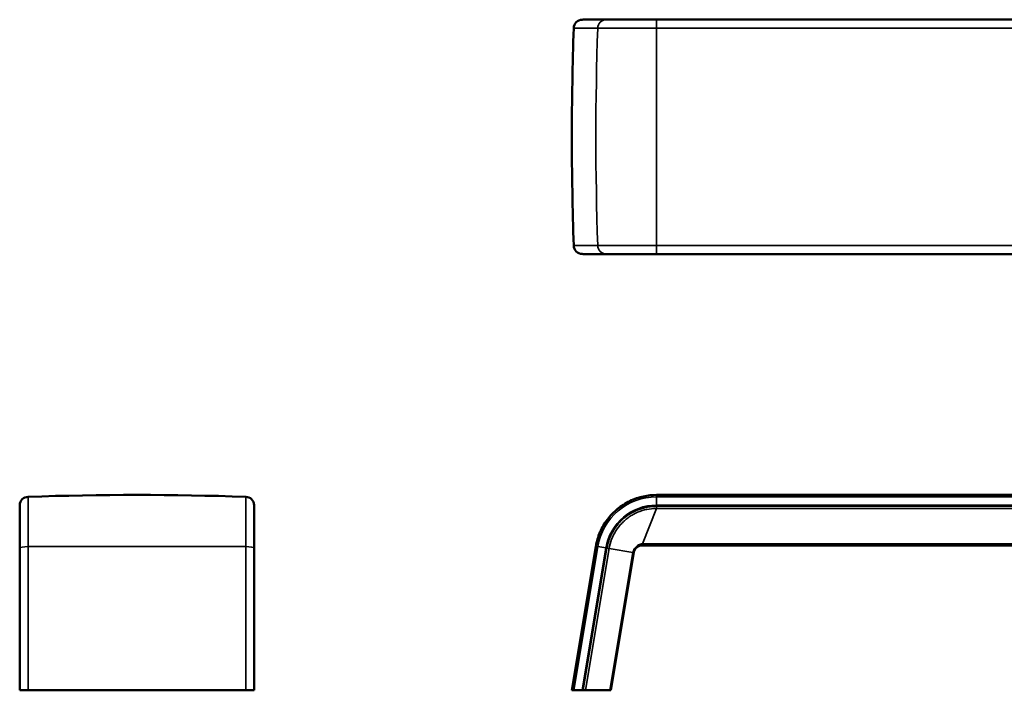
# Model space of a CAD drawing. Header units: millimetres. Extents: x 1095 to 5625, y 2149 to 3694.
# Tile 1 of 15: x 1095 to 3360, y 2149 to 3694. Entities that reach past the tile are written whole.
import ezdxf

# ---------------------------------------------------------------- set-up
doc = ezdxf.new("R2010")
doc.units = ezdxf.units.MM
doc.layers.add('Visibile (ISO)', color=7, linetype='Continuous', lineweight=50)
doc.layers.add('Visibile sottile (ISO)', color=7, linetype='Continuous', lineweight=35)

msp = doc.modelspace()

# ---------------------------------------------------------------- linework, layer by layer
at = {"layer": 'Visibile (ISO)'}
for p, q in [((2391.2, 3693.8), (2388.8, 3693.6)), ((2445.9, 3693.8), (2391.4, 3693.8)), ((2560, 3693.8), (2560, 3693.8)), ((4160, 3693.8), (2560, 3693.8)), ((2391.2, 3154.1), (2388.8, 3154.2)), ((2391.4, 3154.1), (2445.9, 3154.1)), ((2560, 3154.1), (2560, 3154.1)), ((2560, 3154.1), (4160, 3154.1)), ((4160, 2599.2), (2560, 2599.2)), ((1094.6, 2573), (1094.7, 2575.8)), ((1094.6, 2573), (1094.6, 2573)), ((1634.2, 2573), (1634.1, 2575.8)), ((1634.2, 2573), (1634.2, 2573)), ((1094.6, 2476.6), (1094.6, 2149.2)), ((1634.2, 2149.2), (1634.2, 2476.6)), ((2365, 2149.2), (2420.3, 2480.8)), ((2527.6, 2483.1), (4192.4, 2483.1)), ((2454.5, 2149.2), (2507.3, 2466.3)), ((1094.6, 2149.2), (1094.7, 2149.2)), ((1094.6, 2149.2), (1094.6, 2149.2)), ((1114, 2149.2), (1094.7, 2149.2)), ((1114, 2149.2), (1614.8, 2149.2)), ((1634.1, 2149.2), (1614.8, 2149.2)), ((1634.2, 2149.2), (1634.1, 2149.2)), ((1634.2, 2149.2), (1634.2, 2149.2)), ((2365, 2149.2), (2369.4, 2149.2)), ((2388.8, 2149.2), (2369.4, 2149.2)), ((2391.2, 2149.2), (2388.8, 2149.2)), ((2396.3, 2149.2), (2391.2, 2149.2)), ((2396.3, 2149.2), (2452.7, 2149.2)), ((2454.5, 2149.2), (2452.7, 2149.2))]:
    msp.add_line(p, q, dxfattribs=at)
for centre, radius, start, end in [((1114.7, 2574.9), 20, 91.9679, 177.5), ((1364.4, -4693.3), 7292.5, 88.03212, 91.96788), ((1614.1, 2574.9), 20, 2.5, 88.0321)]:
    msp.add_arc(centre, radius, start, end, dxfattribs=at)
for centre, major_axis, ratio, start_param, end_param in [((2389.6, 3673.7), (-20.3, 0), 0.986401, 4.756022, 6.248839), ((2391.4, 3688.8), (5.07, 0), 0.986401, 1.570796, 1.61443), ((2389.6, 3174.2), (-20.3, 0), 0.986401, 0.034346, 1.527163), ((2391.4, 3159.1), (5.07, 0), 0.986401, 4.668756, 4.712389), ((1099.6, 2476.6), (-5, 0), 0.164359, 6.281184, 6.283185), ((1630.4, 2476.5), (3.83, 0.08), 0.183799, 6.277527, 6.279862)]:
    msp.add_ellipse(centre, major_axis=major_axis, ratio=ratio, start_param=start_param, end_param=end_param, dxfattribs=at)
for points, knots in [([(2445.9, 3693.8), (2447.6, 3693.8), (2450.6, 3693.8), (2459, 3693.8), (2464.5, 3693.8), (2477.4, 3693.8), (2485, 3693.8), (2501.6, 3693.8), (2510.7, 3693.8), (2529.8, 3693.8), (2539.8, 3693.8), (2553.1, 3693.8), (2556.3, 3693.8), (2559.5, 3693.8)], [0, 0, 0, 0, 3.030238, 3.030238, 6.067136, 6.067136, 9.10298, 9.10298, 12.141344, 12.141344, 15.178316, 15.178316, 16.141584, 16.141584, 16.141584, 16.141584]), ([(2369.4, 3674.4), (2366.5, 3590.9), (2365, 3507.4), (2365, 3340.4), (2366.5, 3257), (2369.4, 3173.5)], [0, 0, 0, 0, 25.047583, 25.047583, 50.095166, 50.095166, 50.095166, 50.095166]), ([(2559.5, 3154.1), (2549.4, 3154.1), (2539.2, 3154.1), (2519.6, 3154.1), (2510.1, 3154.1), (2492.6, 3154.1), (2484.5, 3154.1), (2470.3, 3154.1), (2464.1, 3154.1), (2454.2, 3154.1), (2450.4, 3154.1), (2447.1, 3154.1), (2446.5, 3154.1), (2445.9, 3154.1)], [0, 0, 0, 0, 3.039954, 3.039954, 6.077873, 6.077873, 9.116452, 9.116452, 12.153102, 12.153102, 15.191844, 15.191844, 16.141425, 16.141425, 16.141425, 16.141425]), ([(2420.3, 2480.8), (2422.1, 2492), (2425.3, 2502.9), (2434.2, 2523.6), (2439.9, 2533.5), (2453.4, 2551.5), (2461.2, 2559.7), (2478.5, 2574), (2488.1, 2580.1), (2508.3, 2589.9), (2519.1, 2593.6), (2539.9, 2598.1), (2550, 2599.2), (2560, 2599.2)], [0, 0, 0, 0, 3.384638, 3.384638, 6.752831, 6.752831, 10.121185, 10.121185, 13.489538, 13.489538, 16.857891, 16.857891, 19.866572, 19.866572, 19.866572, 19.866572]), ([(1094.6, 2476.6), (1094.6, 2486.5), (1094.6, 2496.3), (1094.6, 2514.7), (1094.6, 2523.5), (1094.6, 2539), (1094.6, 2546), (1094.6, 2557.6), (1094.6, 2562.4), (1094.6, 2569.3), (1094.6, 2571.5), (1094.6, 2572.6), (1094.6, 2572.7), (1094.6, 2572.7)], [0, 0, 0, 0, 3.031256, 3.031256, 6.068397, 6.068397, 9.104234, 9.104234, 12.142518, 12.142518, 15.179325, 15.179325, 15.920704, 15.920704, 15.920704, 15.920704]), ([(1634.2, 2572.7), (1634.2, 2572.6), (1634.2, 2572.6), (1634.2, 2572.1), (1634.2, 2571.5), (1634.2, 2568.5), (1634.2, 2565.2), (1634.2, 2556.1), (1634.2, 2550.4), (1634.2, 2536.9), (1634.2, 2529.1), (1634.2, 2512.2), (1634.2, 2502.9), (1634.2, 2487.8), (1634.2, 2482.2), (1634.2, 2476.6)], [0.921094, 0.921094, 0.921094, 0.921094, 1.364238, 1.364238, 2.847143, 2.847143, 5.887348, 5.887348, 8.922398, 8.922398, 11.961028, 11.961028, 14.997812, 14.997812, 16.717911, 16.717911, 16.717911, 16.717911]), ([(1634.2, 2572.7), (1634.2, 2572.7), (1634.2, 2572.7), (1634.2, 2572.7), (1634.2, 2572.6), (1634.2, 2572.1), (1634.2, 2571.5), (1634.2, 2568.5), (1634.2, 2565.2), (1634.2, 2556.1), (1634.2, 2550.4), (1634.2, 2536.9), (1634.2, 2529.1), (1634.2, 2512.2), (1634.2, 2502.9), (1634.2, 2487.8), (1634.2, 2482.2), (1634.2, 2476.6)], [0.79148, 0.79148, 0.79148, 0.79148, 0.870777, 0.870777, 1.36418, 1.36418, 2.846951, 2.846951, 5.887023, 5.887023, 8.922444, 8.922444, 11.960724, 11.960724, 14.996661, 14.996661, 16.717964, 16.717964, 16.717964, 16.717964]), ([(1094.6, 2476.6), (1094.6, 2486.5), (1094.6, 2496.3), (1094.6, 2514.7), (1094.6, 2523.4), (1094.6, 2539), (1094.6, 2546), (1094.6, 2554.6), (1094.6, 2557.1), (1094.6, 2559.3)], [0, 0, 0, 0, 3.028565, 3.028565, 6.06492, 6.06492, 9.102463, 9.102463, 10.53431, 10.53431, 10.53431, 10.53431]), ([(2527.6, 2483.1), (2525.3, 2483.1), (2523, 2482.7), (2518.8, 2481.3), (2516.7, 2480.2), (2513.2, 2477.5), (2511.6, 2475.9), (2509.2, 2472.3), (2508.3, 2470.3), (2507.6, 2467.6), (2507.4, 2467), (2507.3, 2466.3)], [0, 0, 0, 0, 0.678289, 0.678289, 1.349544, 1.349544, 2.007534, 2.007534, 2.6517, 2.6517, 2.847996, 2.847996, 2.847996, 2.847996])]:
    msp.add_open_spline(points, degree=3, knots=knots, dxfattribs=at)
for points in [[(2559.5, 3693.8), (2559.7, 3693.8), (2559.8, 3693.8), (2560, 3693.8)], [(2560, 3154.1), (2559.8, 3154.1), (2559.7, 3154.1), (2559.5, 3154.1)], [(1634.2, 2572.7), (1634.2, 2572.8), (1634.2, 2572.9), (1634.2, 2573)]]:
    msp.add_open_spline(points, degree=3, dxfattribs=at)
at = {"layer": 'Visibile sottile (ISO)'}
for p, q in [((2388.8, 3693.6), (2443.4, 3693.6)), ((2391.2, 3693.8), (2445.7, 3693.8)), ((2443.4, 3693.6), (2445.7, 3693.8)), ((2443.4, 3693.6), (2560, 3693.6)), ((4160, 3693.8), (2560, 3693.8)), ((2560, 3693.8), (2560, 3693.6)), ((2560, 3693.8), (2560, 3693.8)), ((2560, 3693.6), (4160, 3693.6)), ((2560, 3674.4), (2560, 3693.6)), ((2369.4, 3674.4), (2424.5, 3674.4)), ((2560, 3674.4), (2424.5, 3674.4)), ((2560, 3674.4), (4160, 3674.4)), ((2560, 3173.5), (2560, 3674.4)), ((2424.5, 3173.5), (2369.4, 3173.5)), ((2424.5, 3173.5), (2560, 3173.5)), ((4160, 3173.5), (2560, 3173.5)), ((2560, 3154.2), (2560, 3173.5)), ((2388.8, 3154.2), (2443.4, 3154.2)), ((2445.7, 3154.1), (2391.2, 3154.1)), ((2443.4, 3154.2), (2560, 3154.2)), ((2443.4, 3154.2), (2445.7, 3154.1)), ((2560, 3154.2), (4160, 3154.2)), ((2560, 3154.1), (2560, 3154.2)), ((4160, 3154.1), (2560, 3154.1)), ((2560, 3154.1), (2560, 3154.1)), ((1114, 2594.9), (1114, 2480.1)), ((1614.8, 2480.1), (1614.8, 2594.9)), ((2560, 2594.9), (2560, 2599.2)), ((4160, 2594.9), (2560, 2594.9)), ((2560, 2575.8), (2560, 2594.9)), ((1094.7, 2477), (1094.7, 2575.8)), ((1634.1, 2477), (1634.1, 2575.8)), ((2559.5, 2568), (2527.6, 2486.8)), ((2560, 2575.8), (4160, 2575.8)), ((2560, 2573), (2560, 2575.8)), ((4160, 2573), (2560, 2573)), ((2560, 2573), (2560, 2569.9)), ((2560, 2569.9), (2560, 2568)), ((2560, 2568), (4160, 2568)), ((1094.7, 2477), (1094.6, 2476.6)), ((1094.6, 2149.2), (1094.6, 2476.6)), ((1094.7, 2149.2), (1094.7, 2477)), ((1114, 2149.2), (1114, 2480.1)), ((1614.8, 2480.1), (1614.8, 2149.2)), ((1634.1, 2477), (1634.2, 2476.6)), ((1634.1, 2149.2), (1634.1, 2477)), ((1634.2, 2476.6), (1634.2, 2149.2)), ((2424.5, 2480.1), (2369.4, 2149.2)), ((2388.8, 2149.2), (2443.4, 2477)), ((2445.7, 2476.6), (2391.2, 2149.2)), ((2396.3, 2149.2), (2450.8, 2475.7)), ((2420.3, 2480.8), (2424.5, 2480.1)), ((2424.5, 2480.1), (2443.4, 2477)), ((2443.4, 2477), (2445.7, 2476.6)), ((2445.7, 2476.6), (2448.9, 2476.1)), ((2450.8, 2475.7), (2448.9, 2476.1)), ((2505.6, 2466.6), (2450.8, 2475.7)), ((2527.6, 2486.8), (4192.4, 2486.8)), ((2527.6, 2483.1), (2527.6, 2486.8)), ((2452.7, 2149.2), (2505.6, 2466.6)), ((2505.6, 2466.6), (2507.3, 2466.3))]:
    msp.add_line(p, q, dxfattribs=at)
for radius in [137.4, 118.2]:
    msp.add_arc((2560, 2457.5), radius, 90, 170.54, dxfattribs=at)
for centre, major_axis, ratio, start_param, end_param in [((2444.2, 3673.7), (0, 20), 0.986401, 0.043633, 1.53645), ((2445.9, 3688.8), (0, 5), 0.986401, 0.002001, 0.043633), ((9613.6, 3423.9), (0, 7292.5), 0.986401, 1.53645, 1.605142), ((2444.2, 3174.2), (0, -20), 0.986401, 4.746735, 6.239552), ((2446.4, 3157.9), (3.99, 1.69), 0.860493, 4.206739, 4.255465), ((1099.6, 2476.6), (-5, 0), 0.164359, 6.239552, 6.281184), ((1114.7, 2476.8), (-20, 0), 0.164359, 4.746735, 6.239552), ((1364.4, 1282.2), (-7292.5, 0), 0.164359, 4.678043, 4.746735), ((1614.1, 2476.8), (20, 0), 0.164359, 0.043633, 1.53645), ((1630.4, 2476.5), (3.83, 0.08), 0.183799, 6.279862, 6.328589)]:
    msp.add_ellipse(centre, major_axis=major_axis, ratio=ratio, start_param=start_param, end_param=end_param, dxfattribs=at)
for points, knots in [([(2559.5, 3693.8), (2556.2, 3693.8), (2552.8, 3693.8), (2549.4, 3693.8), (2546.1, 3693.8), (2542.7, 3693.8), (2539.4, 3693.8), (2538.4, 3693.8), (2537.5, 3693.8), (2536.5, 3693.8), (2535.8, 3693.8), (2535.1, 3693.8), (2534.4, 3693.8), (2532.8, 3693.8), (2531.2, 3693.8), (2529.5, 3693.8), (2528.1, 3693.8), (2526.7, 3693.8), (2525.2, 3693.8), (2525, 3693.8), (2524.9, 3693.8), (2524.7, 3693.8), (2523.1, 3693.8), (2521.5, 3693.8), (2519.9, 3693.8), (2518.9, 3693.8), (2518, 3693.8), (2517.1, 3693.8), (2516.4, 3693.8), (2515.8, 3693.8), (2515.2, 3693.8), (2514.9, 3693.8), (2514.6, 3693.8), (2514.4, 3693.8), (2513.1, 3693.8), (2511.8, 3693.8), (2510.5, 3693.8), (2507.5, 3693.8), (2504.5, 3693.8), (2501.6, 3693.8), (2499, 3693.8), (2496.5, 3693.8), (2494.1, 3693.8), (2493.7, 3693.8), (2493.4, 3693.8), (2493, 3693.8), (2491.7, 3693.8), (2490.3, 3693.8), (2489, 3693.8), (2487.6, 3693.8), (2486.3, 3693.8), (2485, 3693.8), (2485, 3693.8), (2484.9, 3693.8), (2484.9, 3693.8), (2483.6, 3693.8), (2482.4, 3693.8), (2481.2, 3693.8), (2480, 3693.8), (2478.8, 3693.8), (2477.6, 3693.8), (2477.2, 3693.8), (2476.8, 3693.8), (2476.5, 3693.8), (2475.7, 3693.8), (2474.9, 3693.8), (2474.1, 3693.8), (2473.6, 3693.8), (2473.1, 3693.8), (2472.6, 3693.8), (2472, 3693.8), (2471.4, 3693.8), (2470.8, 3693.8), (2470.1, 3693.8), (2469.5, 3693.8), (2468.9, 3693.8), (2468.4, 3693.8), (2468, 3693.8), (2467.6, 3693.8), (2466.6, 3693.8), (2465.6, 3693.8), (2464.6, 3693.8), (2463.8, 3693.8), (2463, 3693.8), (2462.2, 3693.8), (2461.1, 3693.8), (2460.2, 3693.8), (2459.2, 3693.8), (2457.6, 3693.8), (2456, 3693.8), (2454.6, 3693.8), (2453.9, 3693.8), (2453.2, 3693.8), (2452.6, 3693.8), (2452.3, 3693.8), (2452.1, 3693.8), (2451.8, 3693.8), (2451.4, 3693.8), (2451.1, 3693.8), (2450.8, 3693.8), (2449.7, 3693.8), (2448.7, 3693.8), (2447.8, 3693.8), (2447, 3693.8), (2446.3, 3693.8), (2445.7, 3693.8)], [-1, -1, -1, -1, -0.937514, -0.937514, -0.937514, -0.875027, -0.875027, -0.875027, -0.856698, -0.856698, -0.856698, -0.843762, -0.843762, -0.843762, -0.812497, -0.812497, -0.812497, -0.784924, -0.784924, -0.784924, -0.781233, -0.781233, -0.781233, -0.749968, -0.749968, -0.749968, -0.731345, -0.731345, -0.731345, -0.718741, -0.718741, -0.718741, -0.713553, -0.713553, -0.713553, -0.687514, -0.687514, -0.687514, -0.62506, -0.62506, -0.62506, -0.570493, -0.570493, -0.570493, -0.562535, -0.562535, -0.562535, -0.531272, -0.531272, -0.531272, -0.50001, -0.50001, -0.50001, -0.498901, -0.498901, -0.498901, -0.468764, -0.468764, -0.468764, -0.437517, -0.437517, -0.437517, -0.427706, -0.427706, -0.427706, -0.406271, -0.406271, -0.406271, -0.392072, -0.392072, -0.392072, -0.375025, -0.375025, -0.375025, -0.356352, -0.356352, -0.356352, -0.34375, -0.34375, -0.34375, -0.312474, -0.312474, -0.312474, -0.284824, -0.284824, -0.284824, -0.249924, -0.249924, -0.249924, -0.187464, -0.187464, -0.187464, -0.156234, -0.156234, -0.156234, -0.142433, -0.142433, -0.142433, -0.125004, -0.125004, -0.125004, -0.062502, -0.062502, -0.062502, 0, 0, 0, 0]), ([(2445.7, 3154.1), (2446.3, 3154.1), (2447, 3154.1), (2447.8, 3154.1), (2448.7, 3154.1), (2449.7, 3154.1), (2450.8, 3154.1), (2451.1, 3154.1), (2451.4, 3154.1), (2451.8, 3154.1), (2452.1, 3154.1), (2452.3, 3154.1), (2452.6, 3154.1), (2453.2, 3154.1), (2453.9, 3154.1), (2454.6, 3154.1), (2455.2, 3154.1), (2455.8, 3154.1), (2456.4, 3154.1), (2457.3, 3154.1), (2458.3, 3154.1), (2459.2, 3154.1), (2460.9, 3154.1), (2462.7, 3154.1), (2464.6, 3154.1), (2465.6, 3154.1), (2466.6, 3154.1), (2467.6, 3154.1), (2468, 3154.1), (2468.4, 3154.1), (2468.9, 3154.1), (2469.5, 3154.1), (2470.1, 3154.1), (2470.8, 3154.1), (2471.3, 3154.1), (2471.9, 3154.1), (2472.6, 3154.1), (2473.8, 3154.1), (2475.1, 3154.1), (2476.5, 3154.1), (2476.8, 3154.1), (2477.2, 3154.1), (2477.6, 3154.1), (2478.8, 3154.1), (2480, 3154.1), (2481.2, 3154.1), (2482.4, 3154.1), (2483.6, 3154.1), (2484.9, 3154.1), (2484.9, 3154.1), (2485, 3154.1), (2485, 3154.1), (2486.3, 3154.1), (2487.6, 3154.1), (2489, 3154.1), (2490.3, 3154.1), (2491.7, 3154.1), (2493, 3154.1), (2493.4, 3154.1), (2493.7, 3154.1), (2494.1, 3154.1), (2496.5, 3154.1), (2499, 3154.1), (2501.6, 3154.1), (2502.4, 3154.1), (2503.2, 3154.1), (2504, 3154.1), (2504.7, 3154.1), (2505.3, 3154.1), (2506, 3154.1), (2507, 3154.1), (2508.1, 3154.1), (2509.1, 3154.1), (2509.6, 3154.1), (2510.1, 3154.1), (2510.5, 3154.1), (2511.8, 3154.1), (2513.1, 3154.1), (2514.4, 3154.1), (2514.6, 3154.1), (2514.9, 3154.1), (2515.2, 3154.1), (2516.7, 3154.1), (2518.3, 3154.1), (2519.9, 3154.1), (2523, 3154.1), (2526.3, 3154.1), (2529.5, 3154.1), (2531.1, 3154.1), (2532.8, 3154.1), (2534.4, 3154.1), (2535.1, 3154.1), (2535.8, 3154.1), (2536.5, 3154.1), (2537.5, 3154.1), (2538.4, 3154.1), (2539.4, 3154.1), (2542.7, 3154.1), (2546.1, 3154.1), (2549.4, 3154.1), (2552.8, 3154.1), (2556.2, 3154.1), (2559.5, 3154.1)], [-1, -1, -1, -1, -0.937536, -0.937536, -0.937536, -0.875073, -0.875073, -0.875073, -0.857561, -0.857561, -0.857561, -0.843823, -0.843823, -0.843823, -0.812574, -0.812574, -0.812574, -0.786458, -0.786458, -0.786458, -0.750075, -0.750075, -0.750075, -0.687572, -0.687572, -0.687572, -0.656321, -0.656321, -0.656321, -0.643659, -0.643659, -0.643659, -0.625069, -0.625069, -0.625069, -0.607931, -0.607931, -0.607931, -0.572296, -0.572296, -0.572296, -0.562561, -0.562561, -0.562561, -0.531307, -0.531307, -0.531307, -0.501097, -0.501097, -0.501097, -0.500053, -0.500053, -0.500053, -0.468796, -0.468796, -0.468796, -0.437539, -0.437539, -0.437539, -0.429509, -0.429509, -0.429509, -0.375026, -0.375026, -0.375026, -0.357846, -0.357846, -0.357846, -0.343789, -0.343789, -0.343789, -0.322091, -0.322091, -0.322091, -0.312553, -0.312553, -0.312553, -0.286479, -0.286479, -0.286479, -0.281316, -0.281316, -0.281316, -0.25008, -0.25008, -0.25008, -0.187583, -0.187583, -0.187583, -0.156335, -0.156335, -0.156335, -0.143302, -0.143302, -0.143302, -0.125086, -0.125086, -0.125086, -0.062543, -0.062543, -0.062543, 0, 0, 0, 0]), ([(1094.6, 2573), (1094.6, 2573), (1094.6, 2572.8), (1094.6, 2572.5), (1094.6, 2572.2), (1094.6, 2571.8), (1094.6, 2571.2), (1094.6, 2571), (1094.6, 2570.8), (1094.6, 2570.6), (1094.6, 2570.5), (1094.6, 2570.4), (1094.6, 2570.2), (1094.6, 2569.8), (1094.6, 2569.4), (1094.6, 2569), (1094.6, 2568.6), (1094.6, 2568.2), (1094.6, 2567.8), (1094.6, 2567.7), (1094.6, 2567.6), (1094.6, 2567.6), (1094.6, 2567.1), (1094.6, 2566.5), (1094.6, 2565.9), (1094.6, 2565.6), (1094.6, 2565.2), (1094.6, 2564.9), (1094.6, 2564.6), (1094.6, 2564.4), (1094.6, 2564.1), (1094.6, 2564), (1094.6, 2563.9), (1094.6, 2563.8), (1094.6, 2563.2), (1094.6, 2562.7), (1094.6, 2562.1), (1094.6, 2560.6), (1094.6, 2559.1), (1094.6, 2557.4), (1094.6, 2555.9), (1094.6, 2554.3), (1094.6, 2552.6), (1094.6, 2552.4), (1094.6, 2552.1), (1094.6, 2551.9), (1094.6, 2550.9), (1094.6, 2549.9), (1094.6, 2548.9), (1094.6, 2547.8), (1094.6, 2546.8), (1094.6, 2545.7), (1094.6, 2545.7), (1094.6, 2545.6), (1094.6, 2545.6), (1094.6, 2544.5), (1094.6, 2543.4), (1094.6, 2542.3), (1094.6, 2541.2), (1094.6, 2540), (1094.6, 2538.8), (1094.6, 2538.4), (1094.6, 2538.1), (1094.6, 2537.7), (1094.6, 2536.8), (1094.6, 2536), (1094.6, 2535.1), (1094.6, 2534.6), (1094.6, 2534), (1094.6, 2533.4), (1094.6, 2532.7), (1094.6, 2532), (1094.6, 2531.3), (1094.6, 2530.5), (1094.6, 2529.7), (1094.6, 2529), (1094.6, 2528.4), (1094.6, 2527.9), (1094.6, 2527.3), (1094.6, 2526), (1094.6, 2524.6), (1094.6, 2523.2), (1094.6, 2522), (1094.6, 2520.7), (1094.6, 2519.5), (1094.6, 2517.9), (1094.6, 2516.3), (1094.6, 2514.6), (1094.6, 2511.7), (1094.6, 2508.7), (1094.6, 2505.6), (1094.6, 2504.1), (1094.6, 2502.5), (1094.6, 2501), (1094.6, 2500.3), (1094.6, 2499.6), (1094.6, 2498.9), (1094.6, 2498), (1094.6, 2497.1), (1094.6, 2496.2), (1094.6, 2493), (1094.6, 2489.8), (1094.6, 2486.5), (1094.6, 2483.2), (1094.6, 2479.9), (1094.6, 2476.6)], [-1, -1, -1, -1, -0.937514, -0.937514, -0.937514, -0.875027, -0.875027, -0.875027, -0.856698, -0.856698, -0.856698, -0.843762, -0.843762, -0.843762, -0.812497, -0.812497, -0.812497, -0.784924, -0.784924, -0.784924, -0.781233, -0.781233, -0.781233, -0.749968, -0.749968, -0.749968, -0.731345, -0.731345, -0.731345, -0.718741, -0.718741, -0.718741, -0.713553, -0.713553, -0.713553, -0.687514, -0.687514, -0.687514, -0.62506, -0.62506, -0.62506, -0.570493, -0.570493, -0.570493, -0.562535, -0.562535, -0.562535, -0.531272, -0.531272, -0.531272, -0.50001, -0.50001, -0.50001, -0.498901, -0.498901, -0.498901, -0.468764, -0.468764, -0.468764, -0.437517, -0.437517, -0.437517, -0.427706, -0.427706, -0.427706, -0.406271, -0.406271, -0.406271, -0.392072, -0.392072, -0.392072, -0.375025, -0.375025, -0.375025, -0.356352, -0.356352, -0.356352, -0.34375, -0.34375, -0.34375, -0.312474, -0.312474, -0.312474, -0.284824, -0.284824, -0.284824, -0.249924, -0.249924, -0.249924, -0.187464, -0.187464, -0.187464, -0.156234, -0.156234, -0.156234, -0.142433, -0.142433, -0.142433, -0.125004, -0.125004, -0.125004, -0.062502, -0.062502, -0.062502, 0, 0, 0, 0]), ([(1634.2, 2476.6), (1634.2, 2479.9), (1634.2, 2483.2), (1634.2, 2486.5), (1634.2, 2489.8), (1634.2, 2493), (1634.2, 2496.2), (1634.2, 2497.1), (1634.2, 2498), (1634.2, 2498.9), (1634.2, 2499.6), (1634.2, 2500.3), (1634.2, 2500.9), (1634.2, 2502.5), (1634.2, 2504.1), (1634.2, 2505.6), (1634.2, 2506.9), (1634.2, 2508.2), (1634.2, 2509.4), (1634.2, 2511.2), (1634.2, 2512.9), (1634.2, 2514.6), (1634.2, 2517.6), (1634.2, 2520.4), (1634.2, 2523.2), (1634.2, 2524.6), (1634.2, 2526), (1634.2, 2527.3), (1634.2, 2527.9), (1634.2, 2528.4), (1634.2, 2528.9), (1634.2, 2529.7), (1634.2, 2530.5), (1634.2, 2531.3), (1634.2, 2532), (1634.2, 2532.7), (1634.2, 2533.4), (1634.2, 2534.9), (1634.2, 2536.3), (1634.2, 2537.7), (1634.2, 2538.1), (1634.2, 2538.4), (1634.2, 2538.8), (1634.2, 2540), (1634.2, 2541.2), (1634.2, 2542.3), (1634.2, 2543.4), (1634.2, 2544.5), (1634.2, 2545.6), (1634.2, 2545.6), (1634.2, 2545.6), (1634.2, 2545.7), (1634.2, 2546.8), (1634.2, 2547.8), (1634.2, 2548.9), (1634.2, 2549.9), (1634.2, 2550.9), (1634.2, 2551.9), (1634.2, 2552.1), (1634.2, 2552.4), (1634.2, 2552.6), (1634.2, 2554.3), (1634.2, 2555.9), (1634.2, 2557.4), (1634.2, 2557.8), (1634.2, 2558.3), (1634.2, 2558.7), (1634.2, 2559.1), (1634.2, 2559.4), (1634.2, 2559.8), (1634.2, 2560.3), (1634.2, 2560.9), (1634.2, 2561.4), (1634.2, 2561.6), (1634.2, 2561.8), (1634.2, 2562), (1634.2, 2562.6), (1634.2, 2563.2), (1634.2, 2563.8), (1634.2, 2563.9), (1634.2, 2564), (1634.2, 2564.1), (1634.2, 2564.7), (1634.2, 2565.4), (1634.2, 2565.9), (1634.2, 2567.1), (1634.2, 2568.1), (1634.2, 2569), (1634.2, 2569.4), (1634.2, 2569.8), (1634.2, 2570.2), (1634.2, 2570.4), (1634.2, 2570.5), (1634.2, 2570.6), (1634.2, 2570.8), (1634.2, 2571), (1634.2, 2571.2), (1634.2, 2571.8), (1634.2, 2572.2), (1634.2, 2572.5), (1634.2, 2572.8), (1634.2, 2573), (1634.2, 2573)], [-1, -1, -1, -1, -0.937536, -0.937536, -0.937536, -0.875073, -0.875073, -0.875073, -0.857561, -0.857561, -0.857561, -0.843823, -0.843823, -0.843823, -0.812574, -0.812574, -0.812574, -0.786458, -0.786458, -0.786458, -0.750075, -0.750075, -0.750075, -0.687572, -0.687572, -0.687572, -0.656321, -0.656321, -0.656321, -0.643659, -0.643659, -0.643659, -0.625069, -0.625069, -0.625069, -0.607931, -0.607931, -0.607931, -0.572296, -0.572296, -0.572296, -0.562561, -0.562561, -0.562561, -0.531307, -0.531307, -0.531307, -0.501097, -0.501097, -0.501097, -0.500053, -0.500053, -0.500053, -0.468796, -0.468796, -0.468796, -0.437539, -0.437539, -0.437539, -0.429509, -0.429509, -0.429509, -0.375026, -0.375026, -0.375026, -0.357846, -0.357846, -0.357846, -0.343789, -0.343789, -0.343789, -0.322091, -0.322091, -0.322091, -0.312553, -0.312553, -0.312553, -0.286479, -0.286479, -0.286479, -0.281316, -0.281316, -0.281316, -0.25008, -0.25008, -0.25008, -0.187583, -0.187583, -0.187583, -0.156335, -0.156335, -0.156335, -0.143302, -0.143302, -0.143302, -0.125086, -0.125086, -0.125086, -0.062543, -0.062543, -0.062543, 0, 0, 0, 0]), ([(2445.7, 2476.6), (2446.3, 2479.9), (2447, 2483.2), (2447.8, 2486.5), (2448.7, 2489.8), (2449.7, 2493), (2450.8, 2496.2), (2451.1, 2497.1), (2451.4, 2498), (2451.8, 2498.9), (2452.1, 2499.6), (2452.3, 2500.3), (2452.6, 2500.9), (2453.2, 2502.5), (2453.9, 2504.1), (2454.6, 2505.6), (2455.2, 2506.9), (2455.8, 2508.2), (2456.4, 2509.4), (2457.3, 2511.2), (2458.3, 2512.9), (2459.2, 2514.6), (2460.9, 2517.6), (2462.7, 2520.4), (2464.6, 2523.2), (2465.6, 2524.6), (2466.6, 2526), (2467.6, 2527.3), (2468, 2527.9), (2468.4, 2528.4), (2468.9, 2528.9), (2469.5, 2529.7), (2470.1, 2530.5), (2470.8, 2531.3), (2471.3, 2532), (2471.9, 2532.7), (2472.6, 2533.4), (2473.8, 2534.9), (2475.1, 2536.3), (2476.5, 2537.7), (2476.8, 2538.1), (2477.2, 2538.4), (2477.6, 2538.8), (2478.8, 2540), (2480, 2541.2), (2481.2, 2542.3), (2482.4, 2543.4), (2483.6, 2544.5), (2484.9, 2545.6), (2484.9, 2545.6), (2485, 2545.6), (2485, 2545.7), (2486.3, 2546.8), (2487.6, 2547.8), (2489, 2548.9), (2490.3, 2549.9), (2491.7, 2550.9), (2493, 2551.9), (2493.4, 2552.1), (2493.7, 2552.4), (2494.1, 2552.6), (2496.5, 2554.3), (2499, 2555.9), (2501.6, 2557.4), (2502.4, 2557.8), (2503.2, 2558.3), (2504, 2558.7), (2504.7, 2559.1), (2505.3, 2559.4), (2506, 2559.8), (2507, 2560.3), (2508.1, 2560.9), (2509.1, 2561.4), (2509.6, 2561.6), (2510.1, 2561.8), (2510.5, 2562), (2511.8, 2562.6), (2513.1, 2563.2), (2514.4, 2563.8), (2514.6, 2563.9), (2514.9, 2564), (2515.2, 2564.1), (2516.7, 2564.7), (2518.3, 2565.4), (2519.9, 2565.9), (2523, 2567.1), (2526.3, 2568.1), (2529.5, 2569), (2531.1, 2569.4), (2532.8, 2569.8), (2534.4, 2570.2), (2535.1, 2570.4), (2535.8, 2570.5), (2536.5, 2570.6), (2537.5, 2570.8), (2538.4, 2571), (2539.4, 2571.2), (2542.7, 2571.8), (2546.1, 2572.2), (2549.4, 2572.5), (2552.8, 2572.8), (2556.2, 2573), (2559.5, 2573)], [-1, -1, -1, -1, -0.937536, -0.937536, -0.937536, -0.875073, -0.875073, -0.875073, -0.857561, -0.857561, -0.857561, -0.843823, -0.843823, -0.843823, -0.812574, -0.812574, -0.812574, -0.786458, -0.786458, -0.786458, -0.750075, -0.750075, -0.750075, -0.687572, -0.687572, -0.687572, -0.656321, -0.656321, -0.656321, -0.643659, -0.643659, -0.643659, -0.625069, -0.625069, -0.625069, -0.607931, -0.607931, -0.607931, -0.572296, -0.572296, -0.572296, -0.562561, -0.562561, -0.562561, -0.531307, -0.531307, -0.531307, -0.501097, -0.501097, -0.501097, -0.500053, -0.500053, -0.500053, -0.468796, -0.468796, -0.468796, -0.437539, -0.437539, -0.437539, -0.429509, -0.429509, -0.429509, -0.375026, -0.375026, -0.375026, -0.357846, -0.357846, -0.357846, -0.343789, -0.343789, -0.343789, -0.322091, -0.322091, -0.322091, -0.312553, -0.312553, -0.312553, -0.286479, -0.286479, -0.286479, -0.281316, -0.281316, -0.281316, -0.25008, -0.25008, -0.25008, -0.187583, -0.187583, -0.187583, -0.156335, -0.156335, -0.156335, -0.143302, -0.143302, -0.143302, -0.125086, -0.125086, -0.125086, -0.062543, -0.062543, -0.062543, 0, 0, 0, 0]), ([(2559.5, 2568), (2552.2, 2568), (2537.3, 2566.5), (2521.3, 2561.5), (2511.3, 2556.9), (2504.7, 2553.5), (2496.9, 2548.6), (2488, 2541.8), (2481.3, 2535.5), (2476.4, 2530.1), (2469.3, 2521.6), (2462.3, 2510.6), (2454.9, 2493.8), (2452, 2483), (2450.8, 2475.7)], [0, 0, 0, 0, 2.299708, 4.599416, 5.174342, 5.749269, 6.899123, 8.048977, 9.198831, 9.773758, 10.348685, 12.648393, 13.798247, 16.097954, 16.097954, 16.097954, 16.097954]), ([(2559.5, 2568), (2559.5, 2568.3), (2559.5, 2569.6), (2559.5, 2571.7), (2559.5, 2573)], [-1, -1, -1, -1, -0.571429, 0, 0, 0, 0]), ([(2505.6, 2466.6), (2505.9, 2468), (2506.6, 2470.8), (2509.1, 2476.1), (2513, 2480.7), (2518.3, 2484.1), (2522.7, 2485.9), (2525.9, 2486.6), (2527.6, 2486.8)], [-12.911726, -12.911726, -12.911726, -12.911726, -11.067194, -9.222661, -5.533597, -3.689065, -1.844532, 0, 0, 0, 0])]:
    msp.add_open_spline(points, degree=3, knots=knots, dxfattribs=at)
for points in [[(2560, 3693.8), (2559.8, 3693.8), (2559.7, 3693.8), (2559.5, 3693.8)], [(2559.5, 3154.1), (2559.7, 3154.1), (2559.8, 3154.1), (2560, 3154.1)], [(2559.5, 2573), (2559.7, 2573), (2559.8, 2573), (2560, 2573)], [(2560, 2568), (2559.8, 2568), (2559.7, 2568), (2559.5, 2568)]]:
    msp.add_open_spline(points, degree=3, dxfattribs=at)

doc.saveas('drawing.dxf')
